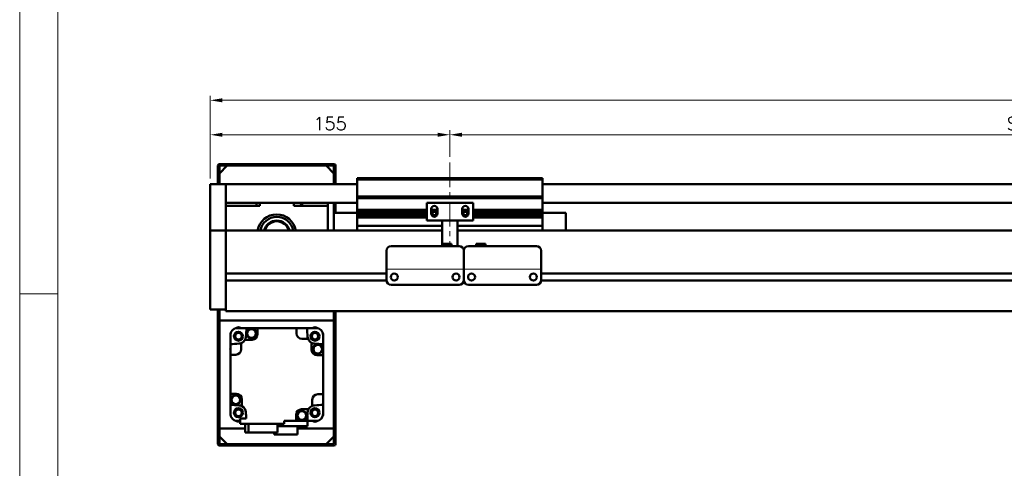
# Model space of a CAD drawing. Header units: millimetres. Extents: x 46891 to 50616, y 6223 to 9993.
# Tile 2 of 5: x 48547 to 49184, y 9148 to 9438. Entities that reach past the tile are written whole.
import ezdxf

# ---------------------------------------------------------------- set-up
doc = ezdxf.new("R2010")
doc.units = ezdxf.units.MM
doc.header["$LTSCALE"] = 0.5
doc.linetypes.add('CENTER', pattern=[50.8, 31.75, -6.35, 6.35, -6.35])
doc.layers.get('0').update_dxf_attribs({"lineweight": 20})
doc.layers.add('1', color=1, linetype='CENTER', lineweight=13)
doc.layers.add('외형선(ISO)', color=7, linetype='Continuous', lineweight=50)
doc.styles.add('DSR TEXT', font='romans.shx', dxfattribs={"bigfont": 'whgtxt.shx'})
doc.styles.get("Standard").update_dxf_attribs({"font": 'romans.shx', "bigfont": 'whgtxt.shx'})
doc.dimstyles.new('DSR', dxfattribs={"dimscale": 2, "dimtxt": 3, "dimasz": 3, "dimexe": 0.5, "dimexo": 0.5, "dimgap": 0.5, "dimtad": 1, "dimdsep": 46, "dimtxsty": 'Standard', "dimcen": 2.5, "dimclrd": 4, "dimclre": 4, "dimclrt": 2, "dimadec": 0, "dimazin": 2, "dimtfac": 1, "dimtmove": 0, "dimatfit": 3, "dimfxl": 0, "dimlwd": -1, "dimlwe": -1, "dimarcsym": 0})

# ---------------------------------------------------------------- blocks, each defined once
blk = doc.blocks.new('A$C1C1952E1')
at = {"color": 1}
blk.add_lwpolyline([(0, 0), (420, 0), (420, 297), (0, 297)], close=True, dxfattribs=at)
at = {"color": 3}
blk.add_lwpolyline([(5, 5), (415, 5), (415, 292), (5, 292)], close=True, dxfattribs=at)
blk = doc.blocks.new('*D117')
at = {"color": 1, "linetype": 'ByBlock'}
for p, q in [((48824.94, 9349.3), (48824.94, 9366.65)), ((48832.74, 9363.65), (49617.14, 9363.65)), ((49624.94, 9349.3), (49624.94, 9366.65))]:
    blk.add_line(p, q, dxfattribs=at)
at = {"color": 1}
for points in [[(48832.74, 9364.95), (48832.74, 9362.35), (48824.94, 9363.65)], [(49617.14, 9364.95), (49617.14, 9362.35), (49624.94, 9363.65)]]:
    blk.add_solid(points, dxfattribs=at)
at = {"layer": 'Defpoints', "color": 0}
for p in [(49624.94, 9363.65), (48824.94, 9345.7), (49624.94, 9345.7)]:
    blk.add_point(p, dxfattribs=at)
at = {"color": 3, "insert": (49224.94, 9370.85), "char_height": 8.4, "attachment_point": 5, "style": 'DSR TEXT'}
blk.add_mtext('STROKE : 800', dxfattribs=at)
blk = doc.blocks.new('*D118')
at = {"color": 1, "linetype": 'ByBlock'}
for p, q in [((48669.94, 9335.3), (48669.94, 9366.65)), ((48817.14, 9363.65), (48677.74, 9363.65)), ((48824.94, 9349.3), (48824.94, 9366.65))]:
    blk.add_line(p, q, dxfattribs=at)
at = {"color": 1}
for points in [[(48677.74, 9364.95), (48677.74, 9362.35), (48669.94, 9363.65)], [(48817.14, 9364.95), (48817.14, 9362.35), (48824.94, 9363.65)]]:
    blk.add_solid(points, dxfattribs=at)
at = {"layer": 'Defpoints', "color": 0}
for p in [(48669.94, 9363.65), (48824.94, 9345.7), (48669.94, 9331.7)]:
    blk.add_point(p, dxfattribs=at)
at = {"color": 3, "insert": (48747.44, 9370.85), "char_height": 8.4, "attachment_point": 5, "style": 'DSR TEXT'}
blk.add_mtext('155', dxfattribs=at)
blk = doc.blocks.new('*D119')
at = {"color": 1, "linetype": 'ByBlock'}
for p, q in [((48669.94, 9335.3), (48669.94, 9388.92)), ((49769.94, 9335.3), (49769.94, 9388.92)), ((48677.74, 9385.92), (49762.14, 9385.92))]:
    blk.add_line(p, q, dxfattribs=at)
at = {"color": 1}
for points in [[(48677.74, 9387.22), (48677.74, 9384.62), (48669.94, 9385.92)], [(49762.14, 9387.22), (49762.14, 9384.62), (49769.94, 9385.92)]]:
    blk.add_solid(points, dxfattribs=at)
at = {"layer": 'Defpoints', "color": 0}
for p in [(49769.94, 9385.92), (48669.94, 9331.7), (49769.94, 9331.7)]:
    blk.add_point(p, dxfattribs=at)
at = {"color": 3, "insert": (49219.94, 9393.12), "char_height": 8.4, "attachment_point": 5, "style": 'DSR TEXT'}
blk.add_mtext('1100', dxfattribs=at)

msp = doc.modelspace()

# ---------------------------------------------------------------- linework, layer by layer
msp.add_line((48883.94318, 9276.69707), (48783.94318, 9276.69707))
at = {"color": 1}
msp.add_line((48571.31152, 9260.80946), (48546.67132, 9260.80946), dxfattribs=at)
at = {"layer": '1'}
msp.add_line((48824.94318, 9345.69693), (48824.94318, 9291.69693), dxfattribs=at)
at = {"layer": '외형선(ISO)'}
for p, q in [((48674.94318, 9343.69693), (48674.94318, 9331.69693)), ((48683.94318, 9344.69693), (48675.94318, 9344.69693)), ((48675.94318, 9338.69693), (48680.94318, 9343.69693)), ((48676.44318, 9343.69693), (48683.94318, 9343.69693)), ((48744.94318, 9343.69693), (48680.94318, 9343.69693)), ((48683.94318, 9343.69693), (48683.94318, 9344.69693)), ((48683.94318, 9344.69693), (48687.94318, 9344.69693)), ((48687.94318, 9344.69693), (48687.94318, 9343.69693)), ((48737.94318, 9344.69693), (48687.94318, 9344.69693)), ((48687.94318, 9343.69693), (48737.94318, 9343.69693)), ((48737.94318, 9343.69693), (48737.94318, 9344.69693)), ((48737.94318, 9344.69693), (48741.94318, 9344.69693)), ((48741.94318, 9344.69693), (48741.94318, 9343.69693)), ((48749.94318, 9344.69693), (48741.94318, 9344.69693)), ((48741.94318, 9343.69693), (48749.44318, 9343.69693)), ((48744.94318, 9343.69693), (48749.94318, 9338.69693)), ((48750.94318, 9331.69693), (48750.94318, 9343.69693)), ((48675.94318, 9331.69693), (48675.94318, 9343.19693)), ((48675.94318, 9338.69693), (48675.94318, 9331.69693)), ((48749.94318, 9343.19693), (48749.94318, 9331.69693)), ((48749.94318, 9331.69693), (48749.94318, 9338.69693)), ((48669.94318, 9331.69693), (48669.94318, 9329.69693)), ((48679.94318, 9331.69693), (48669.94318, 9331.69693)), ((48679.94318, 9329.69693), (48679.94318, 9331.69693)), ((48679.94318, 9331.69693), (48764.94318, 9331.69693)), ((48679.94318, 9331.69693), (48679.94318, 9329.69693)), ((48764.94318, 9334.69693), (48764.94318, 9335.69693)), ((48884.94318, 9335.69693), (48764.94318, 9335.69693)), ((48764.94318, 9323.69693), (48764.94318, 9334.69693)), ((48764.94318, 9334.69693), (48884.94318, 9334.69693)), ((48884.94318, 9335.69693), (48884.94318, 9334.69693)), ((48884.94318, 9334.69693), (48884.94318, 9323.69693)), ((48884.94318, 9331.69693), (49759.94318, 9331.69693)), ((48669.94318, 9328.91241), (48669.94318, 9329.69693)), ((48669.94318, 9328.4137), (48669.94318, 9328.91241)), ((48669.94318, 9328.4137), (48669.94318, 9327.34522)), ((48669.94318, 9327.34522), (48669.94318, 9324.35941)), ((48669.94318, 9315.79511), (48669.94318, 9324.35941)), ((48679.94318, 9329.69693), (48679.94318, 9328.91241)), ((48679.94318, 9328.91241), (48679.94318, 9329.69693)), ((48679.94318, 9328.91241), (48679.94318, 9328.4137)), ((48679.94318, 9328.4137), (48679.94318, 9328.91241)), ((48679.94318, 9327.34522), (48679.94318, 9328.4137)), ((48679.94318, 9328.4137), (48679.94318, 9327.34522)), ((48679.94318, 9324.35941), (48679.94318, 9327.34522)), ((48679.94318, 9327.34522), (48679.94318, 9324.35941)), ((48679.94318, 9324.35941), (48679.94318, 9315.79511)), ((48679.94318, 9320.19693), (48679.94318, 9324.35941)), ((48679.94318, 9319.69693), (48764.94318, 9319.69693)), ((48699.94318, 9319.69693), (48699.94318, 9317.69693)), ((48701.94318, 9319.69693), (48701.94318, 9317.69693)), ((48723.94318, 9317.69693), (48723.94318, 9319.69693)), ((48745.94318, 9319.69693), (48745.94318, 9317.69693)), ((48749.94318, 9313.19693), (48749.94318, 9319.69693)), ((48749.94318, 9319.69693), (48749.94318, 9313.19693)), ((48750.94318, 9313.19693), (48750.94318, 9319.69693)), ((48764.94318, 9322.69693), (48764.94318, 9323.69693)), ((48764.94318, 9323.69693), (48884.94318, 9323.69693)), ((48764.94318, 9321.69693), (48764.94318, 9322.69693)), ((48764.94318, 9322.69693), (48884.94318, 9322.69693)), ((48764.94318, 9315.19693), (48764.94318, 9321.69693)), ((48839.94318, 9319.69693), (48809.94318, 9319.69693)), ((48809.94318, 9308.29693), (48809.94318, 9319.69693)), ((48839.94318, 9319.69693), (48839.94318, 9308.29693)), ((48884.94318, 9323.69693), (48884.94318, 9322.69693)), ((48884.94318, 9322.69693), (48884.94318, 9321.69693)), ((48884.94318, 9321.69693), (48884.94318, 9315.19693)), ((48884.94318, 9319.69693), (49759.94318, 9319.69693)), ((48669.94318, 9313.69982), (48669.94318, 9315.79511)), ((48669.94318, 9302.27787), (48669.94318, 9313.69982)), ((48701.94318, 9317.69693), (48679.94318, 9317.69693)), ((48679.94318, 9315.79511), (48679.94318, 9313.69982)), ((48679.94318, 9313.69982), (48679.94318, 9302.27787)), ((48745.94318, 9317.69693), (48723.94318, 9317.69693)), ((48745.94318, 9301.69693), (48745.94318, 9317.69693)), ((48749.94318, 9313.19693), (48749.94318, 9301.69693)), ((48764.94318, 9313.19693), (48749.94318, 9313.19693)), ((48764.94318, 9314.69693), (48764.94318, 9315.19693)), ((48764.94318, 9315.19693), (48809.94318, 9315.19693)), ((48764.94318, 9314.19693), (48764.94318, 9314.69693)), ((48764.94318, 9314.69693), (48809.94318, 9314.69693)), ((48764.94318, 9313.19693), (48764.94318, 9314.19693)), ((48764.94318, 9314.19693), (48809.94318, 9314.19693)), ((48764.94318, 9312.69693), (48764.94318, 9313.19693)), ((48764.94318, 9313.19693), (48809.94318, 9313.19693)), ((48764.94318, 9312.19693), (48764.94318, 9312.69693)), ((48764.94318, 9312.69693), (48809.94318, 9312.69693)), ((48764.94318, 9311.19693), (48764.94318, 9312.19693)), ((48764.94318, 9312.19693), (48809.94318, 9312.19693)), ((48812.94318, 9312.69693), (48812.94318, 9315.69693)), ((48812.94318, 9315.19693), (48816.94318, 9315.19693)), ((48812.94318, 9314.69693), (48816.94318, 9314.69693)), ((48812.94318, 9314.19693), (48816.94318, 9314.19693)), ((48812.94318, 9313.19693), (48813.81994, 9313.19693)), ((48812.94318, 9312.69693), (48813.71368, 9312.69693)), ((48813.00669, 9312.19693), (48813.81994, 9312.19693)), ((48816.06643, 9313.19693), (48816.94318, 9313.19693)), ((48816.06643, 9312.19693), (48816.87968, 9312.19693)), ((48816.17268, 9312.69693), (48816.94318, 9312.69693)), ((48816.94318, 9315.69693), (48816.94318, 9312.69693)), ((48832.94318, 9312.69693), (48832.94318, 9315.69693)), ((48832.94318, 9315.19693), (48836.94318, 9315.19693)), ((48832.94318, 9314.69693), (48836.94318, 9314.69693)), ((48832.94318, 9314.19693), (48836.94318, 9314.19693)), ((48832.94318, 9313.19693), (48833.81994, 9313.19693)), ((48832.94318, 9312.69693), (48833.71368, 9312.69693)), ((48833.00669, 9312.19693), (48833.81994, 9312.19693)), ((48836.06643, 9313.19693), (48836.94318, 9313.19693)), ((48836.06643, 9312.19693), (48836.87968, 9312.19693)), ((48836.17268, 9312.69693), (48836.94318, 9312.69693)), ((48836.94318, 9315.69693), (48836.94318, 9312.69693)), ((48839.94318, 9315.19693), (48884.94318, 9315.19693)), ((48839.94318, 9314.69693), (48884.94318, 9314.69693)), ((48839.94318, 9314.19693), (48884.94318, 9314.19693)), ((48839.94318, 9313.19693), (48884.94318, 9313.19693)), ((48839.94318, 9312.69693), (48884.94318, 9312.69693)), ((48839.94318, 9312.19693), (48884.94318, 9312.19693)), ((48884.94318, 9315.19693), (48884.94318, 9314.69693)), ((48884.94318, 9314.69693), (48884.94318, 9314.19693)), ((48884.94318, 9314.19693), (48884.94318, 9313.19693)), ((48884.94318, 9313.19693), (48899.94318, 9313.19693)), ((48884.94318, 9313.19693), (48884.94318, 9312.69693)), ((48884.94318, 9312.69693), (48884.94318, 9312.19693)), ((48884.94318, 9312.19693), (48884.94318, 9311.19693)), ((48899.94318, 9301.69693), (48899.94318, 9313.19693)), ((48764.94318, 9310.69693), (48764.94318, 9311.19693)), ((48764.94318, 9311.19693), (48809.94318, 9311.19693)), ((48764.94318, 9310.19693), (48764.94318, 9310.69693)), ((48764.94318, 9310.69693), (48809.94318, 9310.69693)), ((48764.94318, 9305.69693), (48764.94318, 9310.19693)), ((48764.94318, 9310.19693), (48809.94318, 9310.19693)), ((48764.94318, 9305.69693), (48764.94318, 9304.69693)), ((48819.94318, 9308.29693), (48809.94318, 9308.29693)), ((48813.62031, 9311.19693), (48816.26606, 9311.19693)), ((48819.94318, 9308.79693), (48819.94318, 9308.29693)), ((48829.94318, 9308.29693), (48819.94318, 9308.29693)), ((48819.94318, 9306.19693), (48819.94318, 9308.29693)), ((48819.94318, 9306.19693), (48819.94318, 9293.19708)), ((48829.94318, 9308.29693), (48829.94318, 9308.79693)), ((48839.94318, 9308.29693), (48829.94318, 9308.29693)), ((48829.94318, 9308.29693), (48829.94318, 9306.19693)), ((48829.94318, 9291.69708), (48829.94318, 9306.19693)), ((48833.62031, 9311.19693), (48836.26606, 9311.19693)), ((48839.94318, 9311.19693), (48884.94318, 9311.19693)), ((48839.94318, 9310.69693), (48884.94318, 9310.69693)), ((48839.94318, 9310.19693), (48884.94318, 9310.19693)), ((48884.94318, 9311.19693), (48884.94318, 9310.69693)), ((48884.94318, 9310.69693), (48884.94318, 9310.19693)), ((48884.94318, 9310.19693), (48884.94318, 9305.69693)), ((48884.94318, 9304.69693), (48884.94318, 9305.69693)), ((48669.94318, 9301.69693), (48669.94318, 9302.27787)), ((48669.94318, 9301.69693), (48669.94318, 9298.69693)), ((48679.94318, 9301.69693), (48669.94318, 9301.69693)), ((48679.94318, 9302.27787), (48679.94318, 9301.69693)), ((48679.94318, 9301.69693), (48679.94318, 9298.69693)), ((48819.94318, 9301.69693), (48679.94318, 9301.69693)), ((48679.94318, 9298.69693), (48679.94318, 9301.69693)), ((48764.94318, 9301.69693), (48764.94318, 9304.69693)), ((48764.94318, 9304.69693), (48819.94318, 9304.69693)), ((48829.94318, 9304.69693), (48884.94318, 9304.69693)), ((49759.94318, 9301.69693), (48829.94318, 9301.69693)), ((48884.94318, 9304.69693), (48884.94318, 9301.69693)), ((48669.94318, 9255.93957), (48669.94318, 9298.69693)), ((48679.94318, 9274.14693), (48679.94318, 9298.69693)), ((48679.94318, 9298.69693), (48679.94318, 9255.93957)), ((48819.94318, 9293.19708), (48819.94318, 9291.69708)), ((48819.94318, 9293.19708), (48825.94318, 9293.19708)), ((48825.94318, 9293.19708), (48825.94318, 9291.69708)), ((48847.94318, 9293.19708), (48841.94318, 9293.19708)), ((48841.94318, 9291.69708), (48841.94318, 9293.19708)), ((48847.94318, 9291.69708), (48847.94318, 9293.19708)), ((48783.94318, 9278.69708), (48783.94318, 9288.69708)), ((48786.94318, 9291.69708), (48830.94318, 9291.69708)), ((48833.94318, 9288.69708), (48833.94318, 9278.69708)), ((48833.94318, 9278.69708), (48833.94318, 9288.69708)), ((48836.94318, 9291.69708), (48880.94318, 9291.69708)), ((48883.94318, 9288.69708), (48883.94318, 9278.69708)), ((48783.94318, 9273.94693), (48679.94318, 9273.94693)), ((48783.94318, 9278.69708), (48783.94318, 9276.69708)), ((48783.94318, 9276.69705), (48783.94318, 9276.69708)), ((48783.94318, 9276.19705), (48783.94318, 9276.69705)), ((48783.94318, 9269.69705), (48783.94318, 9276.19705)), ((48788.96652, 9273.94693), (48788.91985, 9273.94693)), ((48828.96652, 9273.94693), (48828.91985, 9273.94693)), ((48833.94318, 9276.69708), (48833.94318, 9278.69708)), ((48833.94318, 9278.69708), (48833.94318, 9276.69708)), ((48833.94318, 9276.69708), (48833.94318, 9276.69705)), ((48833.94318, 9276.69705), (48833.94318, 9276.69708)), ((48833.94318, 9276.69705), (48833.94318, 9276.19705)), ((48833.94318, 9276.19705), (48833.94318, 9276.69705)), ((48833.94318, 9276.19705), (48833.94318, 9269.69705)), ((48833.94318, 9269.69705), (48833.94318, 9276.19705)), ((48883.94318, 9276.69708), (48883.94318, 9278.69708)), ((48883.94318, 9276.69708), (48883.94318, 9276.69705)), ((48883.94318, 9276.69705), (48883.94318, 9276.19705)), ((48883.94318, 9276.19705), (48883.94318, 9269.69705)), ((49587.94318, 9273.94693), (48883.94318, 9273.94693)), ((48783.95363, 9269.44693), (48679.94318, 9269.44693)), ((48679.94318, 9255.93957), (48679.94318, 9269.24693)), ((48833.95363, 9269.44693), (48833.93274, 9269.44693)), ((49587.95363, 9269.44693), (48883.93274, 9269.44693)), ((48786.94318, 9266.69705), (48830.94318, 9266.69705)), ((48836.94318, 9266.69705), (48880.94318, 9266.69705)), ((48669.94318, 9255.93957), (48669.94318, 9253.81825)), ((48679.94318, 9255.93957), (48679.94318, 9253.81825)), ((48679.94318, 9253.81825), (48679.94318, 9255.93957)), ((48669.94318, 9250.69693), (48669.94318, 9253.81825)), ((48679.94318, 9250.69693), (48669.94318, 9250.69693)), ((48674.94318, 9250.69693), (48674.94318, 9163.69693)), ((48675.94318, 9250.69693), (48675.94318, 9243.69693)), ((48675.94318, 9164.19693), (48675.94318, 9250.69693)), ((48679.94318, 9249.69693), (48679.94318, 9253.81825)), ((48679.94318, 9253.81825), (48679.94318, 9250.69693)), ((48679.94318, 9249.69693), (49759.94318, 9249.69693)), ((48749.94318, 9243.69693), (48749.94318, 9249.69693)), ((48749.94318, 9249.69693), (48749.94318, 9164.19693)), ((48750.94318, 9163.69693), (48750.94318, 9249.69693)), ((48675.94318, 9243.69693), (48749.94318, 9243.69693)), ((48682.94318, 9235.15444), (48682.94318, 9234.39226)), ((48687.24785, 9238.69693), (48686.48567, 9238.69693)), ((48687.44318, 9238.69693), (48687.24785, 9238.69693)), ((48687.44318, 9238.69693), (48693.38382, 9238.69693)), ((48700.44318, 9238.69693), (48693.38382, 9238.69693)), ((48725.74318, 9238.69693), (48700.44318, 9238.69693)), ((48700.44318, 9238.69693), (48700.44318, 9234.69693)), ((48732.50255, 9238.69693), (48725.74318, 9238.69693)), ((48725.74318, 9235.19693), (48725.74318, 9238.69693)), ((48738.44318, 9238.69693), (48732.50255, 9238.69693)), ((48738.63851, 9238.69693), (48738.44318, 9238.69693)), ((48739.4007, 9238.69693), (48738.63851, 9238.69693)), ((48742.94318, 9234.39226), (48742.94318, 9235.15444)), ((48682.94318, 9234.39226), (48682.94318, 9234.19693)), ((48682.94318, 9228.2563), (48682.94318, 9234.19693)), ((48689.94318, 9228.97555), (48689.94318, 9224.99693)), ((48696.94318, 9231.19693), (48692.43511, 9231.19693)), ((48733.22181, 9231.69693), (48729.24318, 9231.69693)), ((48735.44318, 9224.69693), (48735.44318, 9229.20501)), ((48742.94318, 9234.19693), (48742.94318, 9234.39226)), ((48742.94318, 9228.2563), (48742.94318, 9234.19693)), ((48682.94318, 9221.49693), (48682.94318, 9228.2563)), ((48742.94318, 9228.2563), (48742.94318, 9221.19693)), ((48686.44318, 9221.49693), (48682.94318, 9221.49693)), ((48682.94318, 9221.49693), (48682.94318, 9196.19693)), ((48742.94318, 9221.19693), (48738.94318, 9221.19693)), ((48742.94318, 9195.89693), (48742.94318, 9221.19693)), ((48682.94318, 9196.19693), (48686.94318, 9196.19693)), ((48682.94318, 9189.13756), (48682.94318, 9196.19693)), ((48690.44318, 9192.69693), (48690.44318, 9188.18885)), ((48735.94318, 9188.4183), (48735.94318, 9192.39693)), ((48739.44318, 9195.89693), (48742.94318, 9195.89693)), ((48742.94318, 9189.13756), (48742.94318, 9195.89693)), ((48682.94318, 9183.19693), (48682.94318, 9189.13756)), ((48728.94318, 9186.19693), (48733.45126, 9186.19693)), ((48742.94318, 9189.13756), (48742.94318, 9183.19693)), ((48682.94318, 9183.19693), (48682.94318, 9183.0016)), ((48682.94318, 9183.0016), (48682.94318, 9182.23941)), ((48686.48567, 9178.69693), (48687.24785, 9178.69693)), ((48687.24785, 9178.69693), (48687.44318, 9178.69693)), ((48689.24318, 9178.69693), (48687.44318, 9178.69693)), ((48693.26801, 9180.19693), (48689.24318, 9180.19693)), ((48689.24318, 9180.19693), (48689.24318, 9176.69693)), ((48717.64318, 9176.69693), (48717.64318, 9178.69693)), ((48717.64318, 9178.69693), (48725.44318, 9178.69693)), ((48725.44318, 9178.69693), (48725.44318, 9182.69693)), ((48725.44318, 9178.69693), (48732.50255, 9178.69693)), ((48732.74318, 9175.29693), (48732.74318, 9181.90825)), ((48738.44318, 9178.69693), (48732.74318, 9178.69693)), ((48738.44318, 9178.69693), (48738.63851, 9178.69693)), ((48738.63851, 9178.69693), (48739.4007, 9178.69693)), ((48742.94318, 9183.0016), (48742.94318, 9183.19693)), ((48742.94318, 9182.23941), (48742.94318, 9183.0016)), ((48692.4651, 9173.69693), (48675.94318, 9173.69693)), ((48675.94318, 9173.69693), (48675.94318, 9168.69693)), ((48689.24318, 9176.69693), (48717.64318, 9176.69693)), ((48692.4651, 9176.69693), (48692.4651, 9171.19693)), ((48694.65519, 9171.19693), (48694.65519, 9176.69693)), ((48713.42127, 9171.19693), (48713.42127, 9176.69693)), ((48713.42127, 9175.29693), (48732.74318, 9175.29693)), ((48726.39318, 9169.89693), (48726.39318, 9175.29693)), ((48749.94318, 9173.69693), (48726.39318, 9173.69693)), ((48749.94318, 9168.69693), (48749.94318, 9173.69693)), ((48680.94318, 9163.69693), (48675.94318, 9168.69693)), ((48692.4651, 9171.19693), (48694.65519, 9171.19693)), ((48694.65519, 9171.19693), (48713.42127, 9171.19693)), ((48711.29318, 9169.89693), (48711.29318, 9171.19693)), ((48711.29318, 9169.89693), (48726.39318, 9169.89693)), ((48749.94318, 9168.69693), (48744.94318, 9163.69693)), ((48675.94318, 9162.69693), (48683.94318, 9162.69693)), ((48683.94318, 9163.69693), (48676.44318, 9163.69693)), ((48680.94318, 9163.69693), (48744.94318, 9163.69693)), ((48683.94318, 9162.69693), (48683.94318, 9163.69693)), ((48687.94318, 9162.69693), (48683.94318, 9162.69693)), ((48687.94318, 9163.69693), (48687.94318, 9162.69693)), ((48737.94318, 9163.69693), (48687.94318, 9163.69693)), ((48687.94318, 9162.69693), (48737.94318, 9162.69693)), ((48737.94318, 9162.69693), (48737.94318, 9163.69693)), ((48741.94318, 9162.69693), (48737.94318, 9162.69693)), ((48741.94318, 9163.69693), (48741.94318, 9162.69693)), ((48749.44318, 9163.69693), (48741.94318, 9163.69693)), ((48741.94318, 9162.69693), (48749.94318, 9162.69693))]:
    msp.add_line(p, q, dxfattribs=at)
for centre, radius in [((48788.94318, 9271.69705), 2.25), ((48828.94318, 9271.69705), 2.25), ((48838.94318, 9271.69705), 2.25), ((48878.94318, 9271.69705), 2.25), ((48688.19445, 9233.44566), 2.9), ((48688.19445, 9233.44566), 2.7), ((48688.19445, 9233.44566), 2.5), ((48688.19445, 9233.44566), 2.1), ((48696.64722, 9235.18563), 3), ((48696.64722, 9235.18563), 2.95), ((48696.64722, 9235.18563), 2.8), ((48737.69192, 9233.44566), 2.9), ((48737.69192, 9233.44566), 2.7), ((48737.69192, 9233.44566), 2.5), ((48737.69192, 9233.44566), 2.1), ((48739.43189, 9224.99289), 3), ((48739.43189, 9224.99289), 2.95), ((48739.43189, 9224.99289), 2.8), ((48686.45448, 9192.40097), 3), ((48686.45448, 9192.40097), 2.95), ((48686.45448, 9192.40097), 2.8), ((48688.19445, 9183.94819), 2.9), ((48688.19445, 9183.94819), 2.7), ((48688.19445, 9183.94819), 2.5), ((48688.19445, 9183.94819), 2.1), ((48729.23915, 9182.20822), 3), ((48729.23915, 9182.20822), 2.95), ((48729.23915, 9182.20822), 2.8), ((48737.69192, 9183.94819), 2.9), ((48737.69192, 9183.94819), 2.7), ((48737.69192, 9183.94819), 2.5), ((48737.69192, 9183.94819), 2.1)]:
    msp.add_circle(centre, radius, dxfattribs=at)
for centre, radius, start, end in [((48675.94318, 9343.69693), 1, 90, 180), ((48676.44318, 9343.19693), 0.5, 90, 180), ((48749.44318, 9343.19693), 0.5, 0, 90), ((48749.94318, 9343.69693), 1, 0, 90), ((48728.94318, 9315.69693), 2.4585, 54.43972491, 125.56027509), ((48712.94318, 9299.69693), 12.5, 9.20689635, 170.79310365), ((48814.94318, 9315.69693), 2, 0, 180), ((48814.94318, 9312.69693), 2, 180, 0), ((48814.94318, 9312.69693), 1.2295, 156.00421868, 180), ((48814.94318, 9312.69693), 1.2295, 180, 203.99578132), ((48814.94318, 9312.69693), 1.2295, 23.99578132, 156.00421868), ((48814.94318, 9312.69693), 1.2295, 203.99578132, 336.00421868), ((48814.94318, 9312.69693), 1.2295, 0, 23.99578132), ((48814.94318, 9312.69693), 1.2295, 336.00421868, 0), ((48834.94318, 9315.69693), 2, 0, 180), ((48834.94318, 9312.69693), 2, 180, 0), ((48834.94318, 9312.69693), 1.2295, 156.00421868, 180), ((48834.94318, 9312.69693), 1.2295, 180, 203.99578132), ((48834.94318, 9312.69693), 1.2295, 23.99578132, 156.00421868), ((48834.94318, 9312.69693), 1.2295, 203.99578132, 336.00421868), ((48834.94318, 9312.69693), 1.2295, 0, 23.99578132), ((48834.94318, 9312.69693), 1.2295, 336.00421868, 0), ((48712.94318, 9299.69693), 10.85, 10.62217737, 169.37782263), ((48712.94318, 9299.69693), 8.5, 13.60896082, 166.39103918), ((48712.94318, 9299.69693), 8, 14.47751239, 165.52248761), ((48786.94318, 9288.69708), 3, 90, 180), ((48830.94318, 9288.69708), 3, 0, 90), ((48836.94318, 9288.69708), 3, 90, 180), ((48880.94318, 9288.69708), 3, 0, 90), ((48786.94318, 9269.69705), 3, 180, 270), ((48830.94318, 9269.69705), 3, 270, 0), ((48836.94318, 9269.69705), 3, 180, 270), ((48880.94318, 9269.69705), 3, 270, 0), ((48687.44318, 9234.19693), 4.5, 90, 180), ((48712.94318, 9208.69693), 40, 138.28679971, 138.59037789), ((48712.94318, 9208.69693), 40, 131.40962211, 131.71320029), ((48688.19445, 9236.44553), 2.75, 54.95393565, 125.04606435), ((48712.94318, 9208.69693), 39.5, 130.58041866, 130.59038741), ((49072.19775, 9208.69693), 380, 175.47193699, 176.31242822), ((48729.24318, 9235.19693), 3.5, 180, 270), ((48729.60594, 9235.78184), 2.95, 81.17588203, 98.82411797), ((48353.68861, 9208.69693), 380, 3.68757178, 4.52806301), ((48737.69192, 9236.44566), 2.75, 54.9489798, 125.0510202), ((48738.44318, 9234.19693), 4.5, 0, 90), ((48712.94319, 9208.69693), 39.5, 49.40961259, 49.41958134), ((48712.94318, 9208.69693), 40, 48.28679971, 48.59037789), ((48712.94318, 9208.69693), 40, 41.40962211, 41.71320029), ((48712.94318, 9208.69693), 39.5, 139.40961259, 139.41958134), ((48688.19445, 9233.44566), 4.8, 273.68757178, 291.36575753), ((48688.19445, 9233.44566), 4.8, 291.36575753, 332.06387432), ((48688.19445, 9233.44566), 4.8, 332.06387432, 356.31242822), ((48696.94318, 9234.69693), 3.5, 270, 0), ((48737.69192, 9233.44566), 4.8, 183.68757178, 201.36575753), ((48737.69192, 9233.44566), 4.8, 201.36575753, 242.06387432), ((48737.69192, 9233.44566), 4.8, 242.06387432, 266.31242822), ((48712.94318, 9208.69693), 39.5, 40.58041866, 40.59038741), ((48685.85827, 9225.35968), 2.95, 171.17588203, 188.82411797), ((48712.94318, 8849.44236), 380, 93.68757178, 94.52806301), ((48686.44318, 9224.99693), 3.5, 270, 0), ((48738.94318, 9224.69693), 3.5, 180, 270), ((48712.94318, 8849.44236), 380, 85.47193699, 86.31242822), ((48686.94318, 9192.69693), 3.5, 0, 90), ((48739.44318, 9192.39693), 3.5, 90, 180), ((48740.0281, 9192.03418), 2.95, 351.17588203, 8.82411797), ((48712.94318, 9567.9515), 380, 265.47193699, 266.31242822), ((48688.19445, 9183.94819), 4.8, 62.06387432, 86.31242822), ((48688.19445, 9183.94819), 4.8, 3.68757178, 62.06387432), ((49072.19775, 9208.69693), 380, 183.68757178, 184.3012223), ((48728.94318, 9182.69693), 3.5, 90, 180), ((48353.68861, 9208.69693), 380, 355.47193699, 356.31242822), ((48737.69192, 9183.94819), 4.8, 152.06387432, 176.31242822), ((48737.69192, 9183.94819), 4.8, 111.36575753, 152.06387432), ((48737.69192, 9183.94819), 4.8, 93.68757178, 111.36575753), ((48712.94318, 9567.9515), 380, 273.68757178, 274.52806301), ((48687.44318, 9183.19693), 4.5, 180, 270), ((48712.94318, 9208.69693), 39.5, 220.58041866, 220.59038741), ((48712.94318, 9208.69693), 40, 221.40962211, 221.71320029), ((48712.94318, 9208.69693), 40, 228.28679971, 228.59037789), ((48688.19445, 9180.94819), 2.75, 234.9489798, 292.41788974), ((48712.94318, 9208.69693), 39.5, 229.40961259, 229.41958134), ((48737.69192, 9180.94819), 2.75, 234.9489798, 305.0510202), ((48738.44318, 9183.19693), 4.5, 270, 0), ((48712.94318, 9208.69693), 39.5, 310.58041866, 310.59038741), ((48712.94318, 9208.69693), 40, 311.40962211, 311.71320029), ((48712.94318, 9208.69693), 40, 318.28679971, 318.59037789), ((48712.94318, 9208.69693), 39.5, 319.40961259, 319.41958134), ((48675.94318, 9163.69693), 1, 180, 270), ((48676.44318, 9164.19693), 0.5, 180, 270), ((48749.44318, 9164.19693), 0.5, 270, 0), ((48749.94318, 9163.69693), 1, 270, 0)]:
    msp.add_arc(centre, radius, start, end, dxfattribs=at)
for points in [[(48814.22787, 9311.69693), (48814.94318, 9311.69693), (48815.6585, 9311.69693)], [(48834.22787, 9311.69693), (48834.94318, 9311.69693), (48835.6585, 9311.69693)]]:
    msp.add_rational_spline(points, [1, 1.22950000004, 1], degree=2, dxfattribs=at)

# ---------------------------------------------------------------- block references
at = {"xscale": 4.92804, "yscale": 4.92804, "zscale": 4.92804}
msp.add_blockref('A$C1C1952E1', (48546.67132, 8528.99552), dxfattribs=at)

# ---------------------------------------------------------------- dimensions: what is measured, and where the dimension line sits
for base, p1, p2, picture, middle in [((49769.94318, 9385.92487), (48669.94318, 9331.69693), (49769.94318, 9331.69693), '*D119', (49219.94318, 9393.12487)), ((48669.94318, 9363.64778), (48824.94318, 9345.69693), (48669.94318, 9331.69693), '*D118', (48747.44318, 9370.84778))]:
    dim = msp.add_linear_dim(base=base, p1=p1, p2=p2, dimstyle='DSR', override={"dimscale": 3, "dimtxt": 2.8, "dimasz": 2.600136, "dimexe": 1, "dimexo": 1.2, "dimgap": 1, "dimdec": 4, "dimtxsty": 'DSR TEXT', "dimclrd": 1, "dimclre": 1, "dimclrt": 3, "dimtdec": 4, "dimtix": 1})
    dim.commit()
    dim.dimension.update_dxf_attribs({"geometry": picture, "text_midpoint": middle})
dim = msp.add_linear_dim(base=(49624.94318, 9363.64778), p1=(48824.94318, 9345.69693), p2=(49624.94318, 9345.69693), text='STROKE : <>', dimstyle='DSR', override={"dimscale": 3, "dimtxt": 2.8, "dimasz": 2.600136, "dimexe": 1, "dimexo": 1.2, "dimgap": 1, "dimdec": 4, "dimtxsty": 'DSR TEXT', "dimclrd": 1, "dimclre": 1, "dimclrt": 3, "dimtdec": 4, "dimtix": 1})
dim.commit()
dim.dimension.update_dxf_attribs({"geometry": '*D117', "text_midpoint": (49224.94318, 9370.84778)})

doc.saveas('drawing.dxf')
